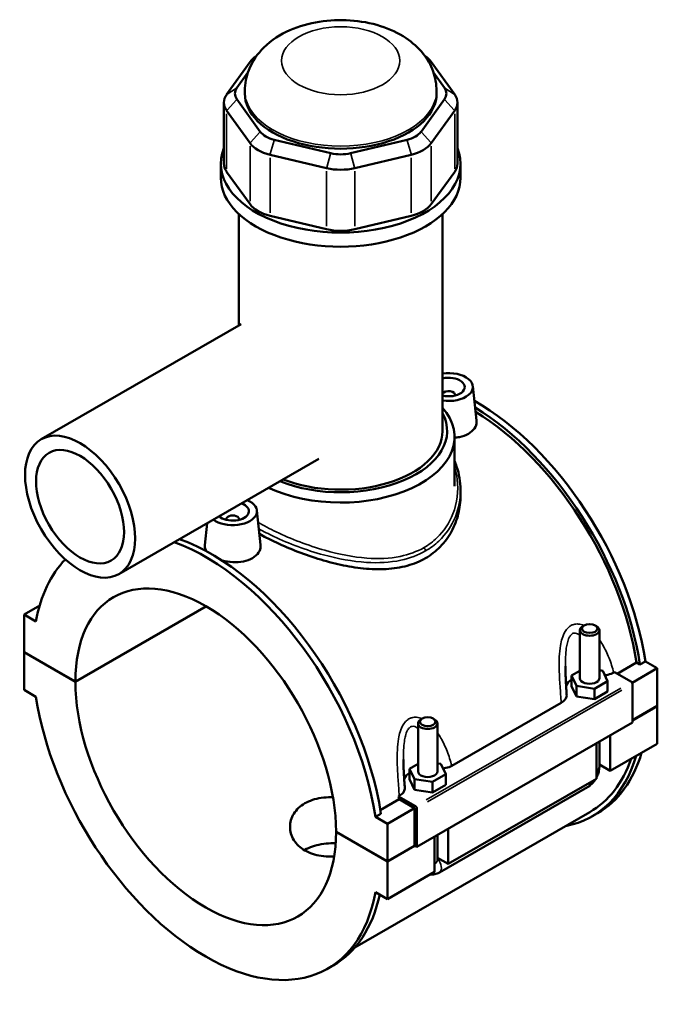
# Model space of a CAD drawing. Header units: inches. Extents: x -1.5 to 48.7, y -2 to 47.9.
# Tile 8 of 8: x 40.9 to 48.7, y 35.9 to 47.9. Entities that reach past the tile are written whole.
import ezdxf

# ---------------------------------------------------------------- set-up
doc = ezdxf.new("R2010")
doc.units = ezdxf.units.IN
doc.header["$MEASUREMENT"] = 0
doc.layers.add('Visible (ANSI)', color=7, linetype='Continuous', lineweight=50)
doc.layers.add('Visible Narrow (ANSI)', color=7, linetype='Continuous', lineweight=35)

msp = doc.modelspace()

# ---------------------------------------------------------------- linework, layer by layer
at = {"layer": 'Visible (ANSI)'}
for p, q in [((43.715, 47.376), (43.43, 46.98)), ((46.208, 46.98), (45.922, 47.376)), ((43.555, 47.06), (43.688, 47.245)), ((45.95, 47.245), (46.083, 47.06)), ((43.84, 46.525), (43.555, 46.922)), ((43.651, 46.991), (43.651, 47.022)), ((46.083, 46.922), (45.798, 46.525)), ((45.987, 46.991), (45.987, 47.022)), ((43.396, 46.881), (43.396, 46.136)), ((46.242, 46.881), (46.242, 46.136)), ((43.43, 46.782), (43.715, 46.385)), ((45.922, 46.385), (46.208, 46.782)), ((44.699, 46.263), (44.01, 46.427)), ((45.628, 46.427), (44.939, 46.263)), ((43.958, 46.245), (44.647, 46.081)), ((44.991, 46.081), (45.679, 46.245)), ((43.359, 45.965), (43.359, 46.136)), ((46.279, 45.965), (46.279, 46.136)), ((43.715, 45.641), (43.43, 46.037)), ((46.208, 46.037), (45.922, 45.641)), ((43.578, 44.162), (43.578, 45.522)), ((44.647, 45.336), (43.958, 45.501)), ((45.679, 45.501), (44.991, 45.336)), ((46.06, 42.878), (46.06, 45.522)), ((43.607, 44.179), (41.171, 42.777)), ((46.213, 43.318), (46.213, 43.31)), ((46.429, 43.425), (46.474, 43.005)), ((46.206, 42.205), (46.206, 42.805)), ((44.552, 42.538), (42.117, 41.135)), ((46.279, 42.16), (46.279, 42.088)), ((43.798, 41.91), (43.843, 41.49)), ((43.192, 41.755), (43.164, 41.488)), ((43.425, 41.796), (43.425, 41.803)), ((43.582, 41.796), (43.582, 41.803)), ((41.152, 40.752), (40.962, 40.642)), ((41.587, 39.825), (43.18, 40.742)), ((43.182, 40.74), (41.587, 39.821)), ((41.107, 40.558), (40.962, 40.642)), ((40.962, 40.642), (40.962, 40.185)), ((47.733, 39.865), (47.733, 40.451)), ((47.784, 40.509), (47.768, 40.499)), ((47.919, 40.509), (47.935, 40.499)), ((47.97, 39.865), (47.97, 40.451)), ((40.962, 40.185), (41.587, 39.825)), ((40.962, 40.181), (40.964, 40.183)), ((40.962, 40.181), (40.962, 39.724)), ((41.587, 39.821), (40.962, 40.181)), ((47.733, 39.957), (47.632, 39.899)), ((48.012, 39.957), (47.97, 39.964)), ((48.071, 39.831), (48.012, 39.957)), ((48.188, 39.921), (48.423, 40.056)), ((48.676, 39.986), (48.371, 39.811)), ((48.465, 40.032), (48.423, 40.056)), ((48.531, 40.07), (48.465, 40.032)), ((48.531, 40.07), (48.676, 39.986)), ((48.676, 39.986), (48.676, 39.529)), ((47.632, 39.899), (47.691, 39.772)), ((47.632, 39.77), (47.632, 39.899)), ((48.146, 39.935), (48.155, 39.94)), ((48.155, 39.94), (48.361, 39.821)), ((40.962, 39.724), (41.107, 39.64)), ((47.632, 39.77), (47.691, 39.644)), ((47.691, 39.644), (47.691, 39.772)), ((47.691, 39.772), (47.91, 39.738)), ((47.91, 39.738), (48.071, 39.831)), ((47.91, 39.61), (47.91, 39.738)), ((48.071, 39.702), (48.071, 39.831)), ((48.375, 39.797), (48.375, 39.324)), ((47.691, 39.644), (47.91, 39.61)), ((47.91, 39.61), (48.071, 39.702)), ((46.173, 38.799), (47.506, 39.567)), ((48.375, 39.356), (48.676, 39.529)), ((48.676, 39.526), (48.375, 39.352)), ((48.673, 39.527), (48.676, 39.526)), ((48.676, 39.526), (48.676, 39.068)), ((45.812, 39.373), (45.795, 39.363)), ((45.946, 39.373), (45.963, 39.363)), ((48.375, 39.324), (45.745, 37.809)), ((45.761, 39.315), (45.761, 38.729)), ((45.997, 39.315), (45.997, 38.729)), ((48.102, 39.166), (48.102, 38.738)), ((47.935, 38.641), (47.935, 39.07)), ((47.97, 38.786), (47.97, 39.09)), ((48.676, 39.068), (48.102, 38.738)), ((45.761, 38.821), (45.659, 38.763)), ((45.659, 38.763), (45.718, 38.636)), ((45.659, 38.634), (45.659, 38.763)), ((46.039, 38.821), (45.997, 38.828)), ((46.098, 38.695), (46.039, 38.821)), ((48.102, 38.738), (47.97, 38.814)), ((45.718, 38.507), (45.718, 38.636)), ((45.718, 38.636), (45.938, 38.602)), ((45.938, 38.602), (46.098, 38.695)), ((46.098, 38.566), (46.098, 38.695)), ((47.935, 38.641), (46.129, 37.602)), ((45.659, 38.634), (45.718, 38.507)), ((45.938, 38.474), (45.938, 38.602)), ((45.938, 38.474), (46.098, 38.566)), ((46.021, 37.499), (47.827, 38.539)), ((45.524, 38.425), (45.533, 38.431)), ((45.731, 38.306), (45.524, 38.425)), ((45.718, 38.507), (45.938, 38.474)), ((45.302, 38.259), (45.53, 38.39)), ((45.717, 38.282), (45.388, 38.093)), ((45.717, 38.282), (45.53, 38.39)), ((45.717, 37.825), (45.717, 38.282)), ((45.745, 37.809), (45.745, 38.282)), ((47.854, 38.234), (44.992, 36.585)), ((45.309, 38.214), (45.243, 38.176)), ((45.388, 38.093), (45.243, 38.176)), ((47.883, 38.183), (47.949, 38.221)), ((45.388, 37.635), (45.388, 38.093)), ((44.763, 37.995), (45.388, 37.635)), ((44.763, 37.992), (44.766, 37.994)), ((45.388, 37.632), (44.763, 37.992)), ((45.962, 37.505), (45.962, 37.934)), ((45.997, 37.954), (45.997, 37.65)), ((46.129, 38.03), (46.129, 37.602)), ((45.388, 37.635), (45.717, 37.825)), ((45.72, 37.823), (45.388, 37.632)), ((45.717, 37.825), (45.745, 37.809)), ((46.129, 37.602), (45.997, 37.678)), ((45.388, 37.175), (45.388, 37.632)), ((45.962, 37.505), (45.388, 37.175)), ((45.243, 37.258), (45.388, 37.175)), ((44.661, 36.327), (44.727, 36.365))]:
    msp.add_line(p, q, dxfattribs=at)
for centre, major_axis, ratio, start_param, end_param in [((44.13, 47.277), (-0.449, 0), 0.575862, 5.557735, 5.890486), ((45.507, 47.277), (-0.449, 0), 0.575862, 3.534292, 3.867042), ((43.845, 46.991), (-0.314, 0), 0.575862, 5.890486, 6.675884), ((45.793, 46.991), (0.314, 0), 0.575862, 5.890486, 6.675884), ((43.845, 46.881), (-0.449, 0), 0.575862, 5.890486, 6.675884), ((44.819, 46.991), (-1.168, 0), 0.575862, 0, 3.141593), ((45.793, 46.881), (0.449, 0), 0.575862, 5.890486, 6.675884), ((44.13, 46.594), (-0.314, 0), 0.575862, 0.392699, 1.178097), ((45.507, 46.594), (0.314, 0), 0.575862, 5.105088, 5.890486), ((44.819, 46.136), (-1.46, 0), 0.575862, 6.057534, 9.650429), ((44.13, 46.484), (0.449, 0), 0.575862, 3.534292, 4.31969), ((45.507, 46.484), (0.449, 0), 0.575862, 5.105088, 5.890486), ((44.819, 46.43), (-0.314, 0), 0.575862, 1.178097, 1.963495), ((43.845, 46.136), (-0.449, 0), 0.575862, 0, 0.392699), ((44.819, 46.32), (0.449, 0), 0.575862, 4.31969, 5.105088), ((45.793, 46.136), (0.449, 0), 0.575862, 5.890486, 6.283185), ((44.819, 45.965), (-1.46, 0), 0.575862, 0, 3.141593), ((44.13, 45.74), (-0.449, 0), 0.575862, 0.392699, 1.178097), ((45.507, 45.74), (0.449, 0), 0.575862, 5.105088, 5.890486), ((44.819, 45.575), (-0.449, 0), 0.575862, 1.178097, 1.963495), ((46.134, 43.414), (0.295, 0), 0.575862, 4.458135, 8.108236), ((46.134, 43.414), (0.197, 0), 0.575862, 4.325526, 8.240845), ((46.134, 43.318), (-0.0787, 0), 0.575862, 2.972903, 5.944565), ((46.463, 40.802), (-1.486, 2.581), 0.578093, 4.118597, 5.506763), ((44.819, 42.805), (1.387, 0), 0.575862, 4.027376, 6.74614), ((44.819, 42.878), (1.297, 0), 0.575862, 4.104614, 6.578502), ((46.397, 40.764), (1.486, -2.581), 0.578093, 0.977004, 2.329781), ((46.397, 40.764), (-1.457, 2.53), 0.578093, 4.122438, 5.468151), ((44.819, 42.878), (1.241, 0), 0.575862, 4.112743, 6.283185), ((43.504, 41.9), (0.295, 0), 0.575862, 3.78223, 7.213344), ((43.504, 41.9), (0.197, 0), 0.575862, 3.708882, 7.286692), ((43.504, 41.803), (-0.0787, 0), 0.575862, 2.972903, 6.451874), ((43.175, 38.908), (-1.486, 2.581), 0.578093, 4.118597, 5.683206), ((43.241, 38.946), (1.486, -2.581), 0.578093, 0.977004, 2.541613), ((43.175, 38.908), (-1.486, 2.581), 0.578093, 0.164519, 0.59766), ((43.175, 38.908), (-1.121, 1.946), 0.578093, 3.929801, 7.069641), ((47.852, 40.451), (-0.118, 0), 0.575862, 5.50164, 10.206324), ((47.852, 39.736), (-0.295, 0), 0.575862, 5.550783, 6.037695), ((47.852, 39.865), (-0.118, 0), 0.575862, 0, 3.141593), ((43.175, 38.908), (1.121, -1.946), 0.578093, 3.929801, 7.069641), ((48.361, 39.805), (-0.0098, 0.0171), 0.578093, 3.928925, 5.499721), ((43.175, 38.908), (1.486, -2.581), 0.578093, 4.118597, 6.880845), ((45.879, 39.315), (-0.118, 0), 0.575862, 5.50164, 10.206324), ((46.397, 40.764), (1.486, -2.581), 0.578093, 6.084831, 6.788002), ((46.397, 40.764), (1.457, -2.53), 0.578093, 0, 0.467343), ((46.463, 40.802), (1.486, -2.581), 0.578093, 0, 0.504816), ((45.879, 38.6), (-0.295, 0), 0.575862, 5.550783, 6.037695), ((45.879, 38.729), (-0.118, 0), 0.575862, 0, 3.141593), ((43.504, 39.098), (-1.457, 2.53), 0.578093, 4.122438, 4.136197), ((45.731, 38.29), (0.0098, -0.0171), 0.578093, 0.787332, 2.358128), ((43.241, 38.946), (1.486, -2.581), 0.578093, 0, 0.565884)]:
    msp.add_ellipse(centre, major_axis=major_axis, ratio=ratio, start_param=start_param, end_param=end_param, dxfattribs=at)
for centre, major_axis, ratio in [((41.644, 41.956), (-0.473, 0.821), 0.578093), ((41.644, 41.956), (-0.378, 0.656), 0.578093), ((47.852, 40.471), (0.0945, 0), 0.575862), ((45.879, 39.335), (0.0945, 0), 0.575862)]:
    msp.add_ellipse(centre, major_axis=major_axis, ratio=ratio, dxfattribs=at)
for points, knots in [([(45.987, 47.022), (45.987, 47.104), (45.972, 47.186), (45.916, 47.34), (45.874, 47.412), (45.764, 47.551), (45.692, 47.613), (45.519, 47.729), (45.414, 47.777), (45.185, 47.851), (45.059, 47.873), (44.808, 47.89), (44.681, 47.885), (44.434, 47.846), (44.313, 47.812), (44.085, 47.711), (43.977, 47.644), (43.808, 47.477), (43.741, 47.385), (43.668, 47.197), (43.651, 47.11), (43.651, 47.022)], [0.785398, 0.785398, 0.785398, 0.785398, 0.990781, 0.990781, 1.213956, 1.213956, 1.492047, 1.492047, 1.849748, 1.849748, 2.239826, 2.239826, 2.624771, 2.624771, 3.011844, 3.011844, 3.397733, 3.397733, 3.707065, 3.707065, 3.926991, 3.926991, 3.926991, 3.926991]), ([(46.474, 43.005), (46.474, 43), (46.475, 42.996), (46.475, 42.965), (46.466, 42.936), (46.432, 42.885), (46.406, 42.862), (46.376, 42.844)], [4.5118155, 4.5118155, 4.5118155, 4.5118155, 4.5655508, 4.5655508, 4.8918836, 4.8918836, 5.2182164, 5.2182164, 5.2182164, 5.2182164]), ([(46.376, 42.844), (46.345, 42.827), (46.307, 42.813), (46.246, 42.8), (46.226, 42.798), (46.206, 42.796)], [0, 0, 0, 0, 0.3263328, 0.3263328, 0.4749557, 0.4749557, 0.4749557, 0.4749557]), ([(46.206, 42.514), (46.215, 42.492), (46.224, 42.469), (46.248, 42.401), (46.259, 42.353), (46.275, 42.257), (46.279, 42.209), (46.279, 42.16)], [30.152517, 30.152517, 30.152517, 30.152517, 30.379459, 30.379459, 30.841133, 30.841133, 31.302808, 31.302808, 31.302808, 31.302808]), ([(46.279, 42.088), (46.279, 42.016), (46.27, 41.942), (46.234, 41.794), (46.206, 41.722), (46.133, 41.586), (46.087, 41.524), (45.979, 41.413), (45.917, 41.366), (45.851, 41.328)], [19.951937, 19.951937, 19.951937, 19.951937, 20.665618, 20.665618, 21.379298, 21.379298, 22.092979, 22.092979, 22.80666, 22.80666, 22.80666, 22.80666]), ([(45.851, 41.328), (45.785, 41.29), (45.711, 41.259), (45.549, 41.214), (45.463, 41.201), (45.283, 41.19), (45.19, 41.193), (45.003, 41.212), (44.909, 41.228), (44.729, 41.267), (44.635, 41.292), (44.448, 41.351), (44.355, 41.384), (44.175, 41.455), (44.088, 41.493), (43.944, 41.563), (43.884, 41.593), (43.829, 41.624)], [0, 0, 0, 0, 0.713681, 0.713681, 1.427362, 1.427362, 2.141043, 2.141043, 2.854724, 2.854724, 3.566459, 3.566459, 4.278194, 4.278194, 4.98993, 4.98993, 5.552735, 5.552735, 5.552735, 5.552735]), ([(43.187, 41.411), (43.171, 41.433), (43.163, 41.456), (43.163, 41.481), (43.163, 41.484), (43.164, 41.488)], [4.2567096, 4.2567096, 4.2567096, 4.2567096, 4.5655508, 4.5655508, 4.6175893, 4.6175893, 4.6175893, 4.6175893]), ([(43.843, 41.49), (43.844, 41.485), (43.844, 41.481), (43.844, 41.45), (43.836, 41.421), (43.802, 41.37), (43.775, 41.347), (43.745, 41.329)], [7.1209237, 7.1209237, 7.1209237, 7.1209237, 7.174659, 7.174659, 7.5009918, 7.5009918, 7.8273246, 7.8273246, 7.8273246, 7.8273246]), ([(43.745, 41.329), (43.715, 41.312), (43.676, 41.298), (43.592, 41.281), (43.547, 41.278), (43.461, 41.283), (43.416, 41.29), (43.372, 41.302), (43.37, 41.303), (43.368, 41.303)], [2.6091082, 2.6091082, 2.6091082, 2.6091082, 2.935441, 2.935441, 3.2617737, 3.2617737, 3.587718, 3.587718, 3.6024312, 3.6024312, 3.6024312, 3.6024312]), ([(47.572, 39.666), (47.571, 39.689), (47.569, 39.713), (47.566, 39.759), (47.565, 39.783), (47.562, 39.829), (47.561, 39.852), (47.559, 39.899), (47.558, 39.922), (47.557, 39.968), (47.556, 39.991), (47.556, 40.013)], [0.6522169, 0.6522169, 0.6522169, 0.6522169, 0.8432351, 0.8432351, 1.0342533, 1.0342533, 1.2252715, 1.2252715, 1.4162896, 1.4162896, 1.6073078, 1.6073078, 1.6073078, 1.6073078]), ([(48.039, 39.901), (48.051, 39.902), (48.063, 39.905), (48.101, 39.914), (48.125, 39.923), (48.146, 39.935)], [-0.3161974, -0.3161974, -0.3161974, -0.3161974, -0.2208786, -0.2208786, 0, 0, 0, 0]), ([(47.506, 39.567), (47.523, 39.577), (47.537, 39.588), (47.559, 39.613), (47.566, 39.627), (47.572, 39.649), (47.573, 39.657), (47.572, 39.666)], [-0.6116053, -0.6116053, -0.6116053, -0.6116053, -0.4261876, -0.4261876, -0.2412182, -0.2412182, -0.127507, -0.127507, -0.127507, -0.127507]), ([(45.6, 38.53), (45.598, 38.553), (45.596, 38.576), (45.593, 38.623), (45.592, 38.646), (45.589, 38.693), (45.588, 38.716), (45.586, 38.763), (45.585, 38.786), (45.584, 38.832), (45.583, 38.855), (45.583, 38.877)], [0.6521362, 0.6521362, 0.6521362, 0.6521362, 0.8431544, 0.8431544, 1.0341725, 1.0341725, 1.2251907, 1.2251907, 1.4162089, 1.4162089, 1.607227, 1.607227, 1.607227, 1.607227]), ([(46.066, 38.765), (46.078, 38.766), (46.09, 38.769), (46.128, 38.778), (46.152, 38.787), (46.173, 38.799)], [-0.3161974, -0.3161974, -0.3161974, -0.3161974, -0.2208786, -0.2208786, 0, 0, 0, 0]), ([(47.935, 38.655), (47.938, 38.66), (47.94, 38.665), (47.951, 38.688), (47.958, 38.707), (47.967, 38.745), (47.97, 38.765), (47.97, 38.786)], [3.9900665, 3.9900665, 3.9900665, 3.9900665, 4.0840704, 4.0840704, 4.3982297, 4.3982297, 4.712389, 4.712389, 4.712389, 4.712389]), ([(47.827, 38.539), (47.845, 38.549), (47.861, 38.562), (47.89, 38.589), (47.902, 38.604), (47.917, 38.625), (47.921, 38.63), (47.924, 38.635)], [3.1415927, 3.1415927, 3.1415927, 3.1415927, 3.4557519, 3.4557519, 3.7699112, 3.7699112, 3.8682842, 3.8682842, 3.8682842, 3.8682842]), ([(45.533, 38.431), (45.55, 38.441), (45.565, 38.452), (45.586, 38.477), (45.594, 38.49), (45.599, 38.513), (45.6, 38.521), (45.6, 38.53)], [-0.6116053, -0.6116053, -0.6116053, -0.6116053, -0.4261876, -0.4261876, -0.2412182, -0.2412182, -0.127507, -0.127507, -0.127507, -0.127507]), ([(44.74, 37.692), (44.727, 37.692), (44.714, 37.692), (44.661, 37.692), (44.621, 37.695), (44.545, 37.706), (44.509, 37.715), (44.441, 37.738), (44.41, 37.752), (44.355, 37.783), (44.329, 37.802), (44.284, 37.845), (44.264, 37.868), (44.233, 37.919), (44.221, 37.945), (44.205, 38), (44.202, 38.027), (44.202, 38.081), (44.205, 38.108), (44.221, 38.163), (44.233, 38.189), (44.264, 38.24), (44.284, 38.264), (44.329, 38.306), (44.355, 38.325), (44.41, 38.357), (44.441, 38.371), (44.509, 38.393), (44.545, 38.402), (44.621, 38.413), (44.661, 38.416), (44.709, 38.416), (44.717, 38.416), (44.725, 38.416)], [1.388076, 1.388076, 1.388076, 1.388076, 1.48498, 1.48498, 1.781926, 1.781926, 2.078873, 2.078873, 2.37582, 2.37582, 2.672767, 2.672767, 2.969713, 2.969713, 3.26666, 3.26666, 3.563607, 3.563607, 3.860615, 3.860615, 4.157623, 4.157623, 4.454631, 4.454631, 4.75164, 4.75164, 5.048648, 5.048648, 5.345656, 5.345656, 5.642664, 5.642664, 5.703211, 5.703211, 5.703211, 5.703211]), ([(44.758, 37.854), (44.739, 37.854), (44.72, 37.854), (44.661, 37.853), (44.621, 37.849), (44.545, 37.836), (44.508, 37.827), (44.441, 37.803), (44.41, 37.789), (44.381, 37.772), (44.379, 37.771), (44.377, 37.77)], [3.708068, 3.708068, 3.708068, 3.708068, 3.851694, 3.851694, 4.147991, 4.147991, 4.444288, 4.444288, 4.740585, 4.740585, 4.758561, 4.758561, 4.758561, 4.758561]), ([(45.906, 37.473), (45.921, 37.471), (45.936, 37.472), (45.971, 37.477), (45.989, 37.483), (46.011, 37.493), (46.016, 37.496), (46.021, 37.499)], [2.6025278, 2.6025278, 2.6025278, 2.6025278, 2.7863637, 2.7863637, 3.0520987, 3.0520987, 3.1415927, 3.1415927, 3.1415927, 3.1415927])]:
    msp.add_open_spline(points, degree=3, knots=knots, dxfattribs=at)
at = {"layer": 'Visible Narrow (ANSI)'}
for p, q in [((43.765, 47.408), (43.718, 47.378)), ((45.873, 47.408), (45.92, 47.378)), ((43.548, 47.056), (43.436, 46.984)), ((46.089, 47.056), (46.201, 46.984)), ((43.548, 46.915), (43.436, 46.789)), ((46.089, 46.915), (46.201, 46.789)), ((43.43, 46.074), (43.43, 46.744)), ((46.208, 46.744), (46.208, 46.074)), ((43.834, 46.518), (43.722, 46.392)), ((45.804, 46.518), (45.916, 46.392)), ((43.715, 46.348), (43.715, 45.678)), ((44.007, 46.418), (43.961, 46.254)), ((45.63, 46.418), (45.677, 46.254)), ((45.922, 45.678), (45.922, 46.348)), ((43.958, 45.538), (43.958, 46.208)), ((44.696, 46.254), (44.65, 46.09)), ((44.942, 46.254), (44.988, 46.09)), ((45.679, 46.208), (45.679, 45.538)), ((44.647, 46.044), (44.647, 45.374)), ((44.991, 45.374), (44.991, 46.044)), ((48.23, 39.745), (45.862, 38.382)), ((45.876, 38.358), (48.244, 39.721))]:
    msp.add_line(p, q, dxfattribs=at)
msp.add_ellipse((44.819, 47.39), major_axis=(0.719, 0), ratio=0.575862, dxfattribs=at)
for centre, major_axis, ratio, start_param, end_param in [((44.819, 47.022), (-1.168, 0), 0.575862, 0.15708, 2.984513), ((45.819, 41.434), (-0.0224, 0.0389), 0.578093, 3.982831, 4.953152), ((47.852, 38.786), (0.118, 0), 0.575862, 5.537057, 6.243915), ((47.768, 38.641), (0.059, -0.102), 0.578093, 0.039559, 0.751625), ((45.879, 37.65), (0.118, 0), 0.575862, 5.537057, 6.243915), ((45.962, 37.601), (0.059, -0.102), 0.578093, 0.096552, 1.834497)]:
    msp.add_ellipse(centre, major_axis=major_axis, ratio=ratio, start_param=start_param, end_param=end_param, dxfattribs=at)
for points, knots in [([(46.206, 42.436), (46.221, 42.388), (46.232, 42.339), (46.256, 42.147), (46.238, 42.001), (46.144, 41.758), (46.078, 41.658), (45.945, 41.531), (45.892, 41.491), (45.835, 41.458)], [30.472978, 30.472978, 30.472978, 30.472978, 30.971387, 30.971387, 32.384231, 32.384231, 33.531234, 33.531234, 34.151052, 34.151052, 34.151052, 34.151052]), ([(45.851, 41.416), (45.911, 41.45), (45.966, 41.491), (46.103, 41.621), (46.172, 41.723), (46.258, 41.938), (46.279, 42.049), (46.279, 42.16)], [-34.151052, -34.151052, -34.151052, -34.151052, -33.531234, -33.531234, -32.384231, -32.384231, -31.302808, -31.302808, -31.302808, -31.302808]), ([(45.835, 41.458), (45.748, 41.408), (45.649, 41.372), (45.416, 41.324), (45.278, 41.318), (44.969, 41.342), (44.797, 41.376), (44.418, 41.483), (44.214, 41.563), (43.955, 41.687), (43.881, 41.725), (43.814, 41.764)], [11.383684, 11.383684, 11.383684, 11.383684, 12.312796, 12.312796, 13.435506, 13.435506, 14.754448, 14.754448, 16.380539, 16.380539, 17.090562, 17.090562, 17.090562, 17.090562]), ([(43.822, 41.686), (43.88, 41.655), (43.941, 41.623), (44.189, 41.506), (44.398, 41.426), (44.785, 41.321), (44.962, 41.288), (45.278, 41.268), (45.42, 41.275), (45.66, 41.327), (45.762, 41.364), (45.851, 41.416)], [-16.953749, -16.953749, -16.953749, -16.953749, -16.380539, -16.380539, -14.754448, -14.754448, -13.435506, -13.435506, -12.312796, -12.312796, -11.383684, -11.383684, -11.383684, -11.383684]), ([(47.783, 40.508), (47.76, 40.518), (47.737, 40.524), (47.695, 40.528), (47.676, 40.526), (47.646, 40.517), (47.635, 40.513), (47.624, 40.506), (47.613, 40.5), (47.603, 40.493), (47.578, 40.47), (47.564, 40.452), (47.538, 40.408), (47.526, 40.379), (47.508, 40.322), (47.501, 40.293), (47.489, 40.22), (47.484, 40.174), (47.48, 40.074), (47.48, 40.02), (47.483, 39.9), (47.487, 39.833), (47.496, 39.7), (47.501, 39.633), (47.506, 39.567)], [-3.541061, -3.541061, -3.541061, -3.541061, -3.318544, -3.318544, -3.133422, -3.133422, -3.017722, -3.017722, -3.017722, -2.902021, -2.902021, -2.7169, -2.7169, -2.476964, -2.476964, -2.261983, -2.261983, -1.933859, -1.933859, -1.547854, -1.547854, -1.066832, -1.066832, -0.563664, -0.563664, -0.563664, -0.563664]), ([(47.556, 40.013), (47.556, 40.051), (47.557, 40.088), (47.56, 40.162), (47.563, 40.198), (47.571, 40.255), (47.575, 40.277), (47.586, 40.32), (47.593, 40.342), (47.609, 40.374), (47.617, 40.385), (47.631, 40.4), (47.637, 40.405), (47.643, 40.409), (47.649, 40.412), (47.655, 40.414), (47.672, 40.417), (47.683, 40.416), (47.707, 40.408), (47.721, 40.399), (47.733, 40.388)], [1.607308, 1.607308, 1.607308, 1.607308, 1.933859, 1.933859, 2.261983, 2.261983, 2.476964, 2.476964, 2.7169, 2.7169, 2.902021, 2.902021, 3.017722, 3.017722, 3.017722, 3.133422, 3.133422, 3.318544, 3.318544, 3.550695, 3.550695, 3.550695, 3.550695]), ([(48.146, 39.935), (48.13, 39.995), (48.111, 40.054), (48.066, 40.167), (48.041, 40.221), (47.998, 40.295), (47.985, 40.317), (47.97, 40.338)], [-5.471779, -5.471779, -5.471779, -5.471779, -4.968611, -4.968611, -4.48759, -4.48759, -4.27423, -4.27423, -4.27423, -4.27423]), ([(45.81, 39.372), (45.788, 39.382), (45.765, 39.388), (45.722, 39.392), (45.703, 39.39), (45.673, 39.381), (45.662, 39.377), (45.651, 39.37), (45.64, 39.364), (45.63, 39.357), (45.605, 39.334), (45.592, 39.316), (45.565, 39.272), (45.553, 39.243), (45.535, 39.186), (45.528, 39.157), (45.516, 39.084), (45.512, 39.038), (45.507, 38.938), (45.507, 38.884), (45.51, 38.764), (45.514, 38.697), (45.523, 38.564), (45.528, 38.497), (45.533, 38.431)], [-3.540981, -3.540981, -3.540981, -3.540981, -3.318463, -3.318463, -3.133342, -3.133342, -3.017641, -3.017641, -3.017641, -2.90194, -2.90194, -2.716819, -2.716819, -2.476883, -2.476883, -2.261903, -2.261903, -1.933779, -1.933779, -1.547774, -1.547774, -1.066752, -1.066752, -0.563583, -0.563583, -0.563583, -0.563583]), ([(45.583, 38.877), (45.583, 38.915), (45.584, 38.952), (45.588, 39.026), (45.59, 39.062), (45.598, 39.119), (45.602, 39.141), (45.613, 39.184), (45.62, 39.206), (45.636, 39.237), (45.644, 39.249), (45.658, 39.264), (45.664, 39.269), (45.67, 39.272), (45.676, 39.276), (45.682, 39.278), (45.699, 39.281), (45.71, 39.28), (45.734, 39.272), (45.748, 39.263), (45.761, 39.252)], [1.607227, 1.607227, 1.607227, 1.607227, 1.933779, 1.933779, 2.261903, 2.261903, 2.476883, 2.476883, 2.716819, 2.716819, 2.90194, 2.90194, 3.017641, 3.017641, 3.017641, 3.133342, 3.133342, 3.318463, 3.318463, 3.550614, 3.550614, 3.550614, 3.550614]), ([(46.173, 38.799), (46.157, 38.859), (46.138, 38.918), (46.094, 39.031), (46.068, 39.085), (46.026, 39.159), (46.012, 39.181), (45.997, 39.202)], [-5.471699, -5.471699, -5.471699, -5.471699, -4.968529, -4.968529, -4.487508, -4.487508, -4.274149, -4.274149, -4.274149, -4.274149])]:
    msp.add_open_spline(points, degree=3, knots=knots, dxfattribs=at)

doc.saveas('drawing.dxf')
